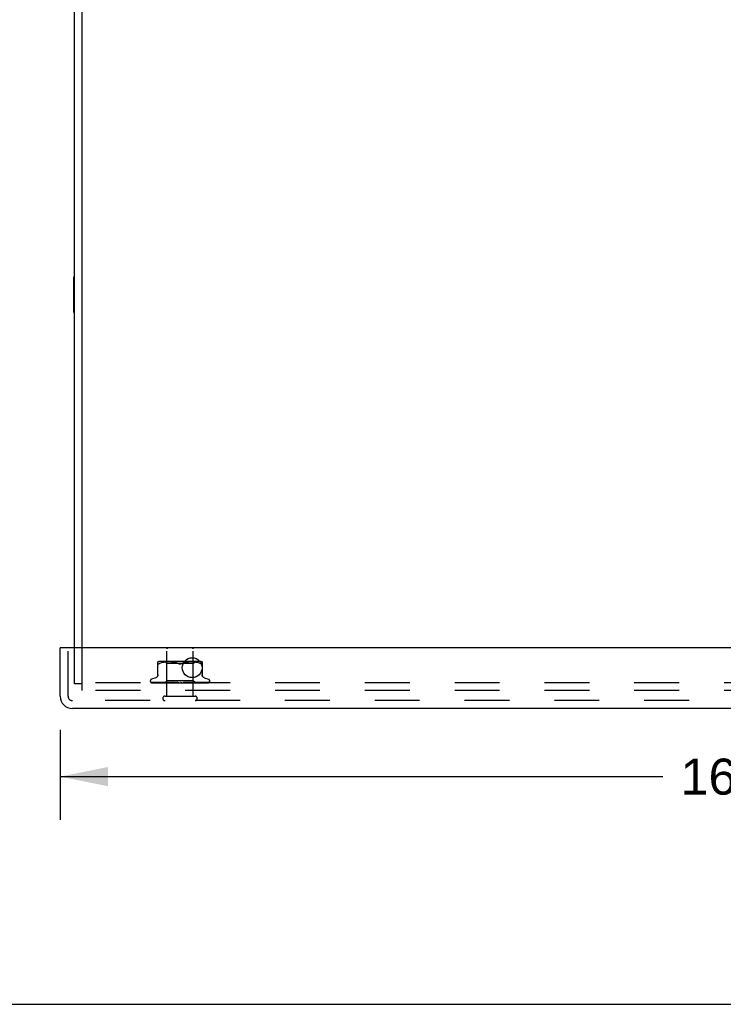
# Model space of a CAD drawing. Header units: inches. Extents: x 0 to 77.3, y 0 to 50.
# Tile 14 of 49: x 56.9 to 63.5, y 0 to 9.3. Entities that reach past the tile are written whole.
import ezdxf

# ---------------------------------------------------------------- set-up
doc = ezdxf.new("R2010")
doc.units = ezdxf.units.IN
doc.header["$LTSCALE"] = 4.25
doc.header["$MEASUREMENT"] = 0
doc.linetypes.add('HIDDEN', pattern=[0.2, 0.1, -0.1])
doc.layers.get('0').update_dxf_attribs({"linetype": 'CONTINUOUS'})
for name, color, linetype in [('DEFAULT_2', 8, 'HIDDEN'), ('DIMENSIONS', 7, 'CONTINUOUS'), ('FRONT_COVER', 7, 'CONTINUOUS')]:
    doc.layers.add(name, color=color, linetype=linetype)
doc.styles.get("Standard").update_dxf_attribs({"font": 'arial.ttf'})
doc.dimstyles.new('DIMSTYLE_1', dxfattribs={"dimtxt": 0.340909, "dimasz": 0.454545, "dimexe": 0.09, "dimexo": 0.07, "dimgap": 0.0375, "dimtad": 0, "dimtih": 1, "dimtoh": 1, "dimzin": 4, "dimdsep": 46, "dimtxsty": 'Standard', "dimblk": '_FILLED', "dimblk1": '_FILLED', "dimblk2": '_FILLED', "dimcen": 0.09, "dimadec": 3, "dimazin": 1, "dimtfac": 1, "dimtdec": 3, "dimtofl": 0, "dimtmove": 0, "dimatfit": 3, "dimldrblk": '_FILLED', "dimfxl": 0, "dimtolj": 1, "dimtzin": 4, "dimarcsym": 0})

# ---------------------------------------------------------------- blocks, each defined once
blk = doc.blocks.new('_FILLED')
at = {"color": 0, "linetype": 'ByBlock'}
blk.add_solid([(0, 0), (-1, 0.2), (-1, -0.2)], dxfattribs=at)
blk = doc.blocks.new('*D9')
at = {"layer": 'DIMENSIONS', "color": 2, "linetype": 'Continuous'}
for p, q in [((57.2399, 2.5988), (57.2399, 1.7466)), ((73.5099, 2.5988), (73.5099, 1.7466)), ((57.2399, 2.1557), (62.9448, 2.1557)), ((73.5099, 2.1557), (67.805, 2.1557))]:
    blk.add_line(p, q, dxfattribs=at)
at = {"layer": 'DIMENSIONS', "color": 2, "linetype": 'Continuous', "xscale": 0.4545454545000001, "yscale": 0.4545454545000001, "zscale": 0.4545454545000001, "rotation": 180}
blk.add_blockref('_FILLED', (57.2399, 2.1557), dxfattribs=at)
at = {"layer": 'DIMENSIONS', "color": 2, "linetype": 'Continuous', "xscale": 0.4545454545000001, "yscale": 0.4545454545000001, "zscale": 0.4545454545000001}
blk.add_blockref('_FILLED', (73.5099, 2.1557), dxfattribs=at)
at = {"layer": 'DIMENSIONS', "color": 2, "linetype": 'Continuous', "insert": (65.3749, 2.3261), "char_height": 0.340909, "width": 4.519263, "attachment_point": 2, "line_spacing_factor": 0.9}
blk.add_mtext('16.27 FRONT DOOR', dxfattribs=at)

msp = doc.modelspace()

# ---------------------------------------------------------------- linework, layer by layer
at = {"color": 3, "linetype": 'Continuous'}
for p, q in [((57.449874, 3.375024), (57.449874, 12.970024)), ((57.374874, 3.375024), (57.374874, 12.907024))]:
    msp.add_line(p, q, dxfattribs=at)
at = {"color": 7, "linetype": 'Continuous'}
for p, q in [((57.369874, 6.551524), (57.369874, 6.888524)), ((57.369874, 6.888524), (57.374874, 6.888524)), ((57.369874, 6.551524), (57.374874, 6.551524)), ((0, 0), (77.272727, 0))]:
    msp.add_line(p, q, dxfattribs=at)
at = {"layer": 'DEFAULT_2', "color": 8, "linetype": 'HIDDEN'}
for p, q in [((57.374874, 3.033024), (57.374874, 3.375024)), ((57.449874, 2.970024), (57.449874, 3.375024)), ((57.449874, 3.033024), (57.374874, 3.033024)), ((73.299874, 3.045024), (57.449874, 3.045024)), ((73.299874, 2.970024), (57.449874, 2.970024))]:
    msp.add_line(p, q, dxfattribs=at)
at = {"layer": 'FRONT_COVER', "color": 3, "linetype": 'Continuous'}
for p, q in [((57.239874, 2.917024), (57.239874, 3.375024)), ((73.494874, 3.375024), (57.254874, 3.375024)), ((73.392874, 2.800024), (57.356874, 2.800024))]:
    msp.add_line(p, q, dxfattribs=at)
at = {"layer": 'FRONT_COVER', "color": 7, "linetype": 'Continuous'}
msp.add_line((57.254874, 3.375024), (57.239874, 3.375024), dxfattribs=at)
at = {"layer": 'FRONT_COVER', "color": 8, "linetype": 'HIDDEN'}
for p, q in [((57.314874, 2.917024), (57.314874, 3.375024)), ((58.250874, 2.918024), (58.250874, 3.365024)), ((58.498874, 2.918024), (58.498874, 3.365024)), ((58.16654, 3.112309), (58.16654, 3.241532)), ((58.189586, 3.229718), (58.181124, 3.226113)), ((58.198446, 3.232784), (58.189556, 3.229708)), ((58.554466, 3.247048), (58.195281, 3.247048)), ((58.207803, 3.235293), (58.198398, 3.232769)), ((58.217359, 3.237295), (58.207751, 3.23528)), ((58.226895, 3.238806), (58.217308, 3.237285)), ((58.236265, 3.23991), (58.226845, 3.238799)), ((58.249624, 3.227048), (58.229624, 3.247048)), ((58.245192, 3.240675), (58.236209, 3.239905)), ((58.253842, 3.241158), (58.245109, 3.240669)), ((58.249624, 3.064025), (58.249624, 3.227048)), ((58.500124, 3.227048), (58.249624, 3.227048)), ((58.262223, 3.241444), (58.253727, 3.241153)), ((58.270535, 3.241527), (58.262079, 3.241441)), ((58.278961, 3.241447), (58.270364, 3.241527)), ((58.287548, 3.241159), (58.278771, 3.241451)), ((58.296434, 3.240656), (58.287349, 3.241168)), ((58.305532, 3.239872), (58.296239, 3.24067)), ((58.314845, 3.238764), (58.305351, 3.23989)), ((58.324236, 3.237262), (58.314691, 3.238785)), ((58.333617, 3.235298), (58.324116, 3.237284)), ((58.34284, 3.232823), (58.333533, 3.235318)), ((58.351689, 3.22976), (58.36029, 3.226113)), ((58.398059, 3.22976), (58.389457, 3.226113)), ((58.406955, 3.232837), (58.398038, 3.229752)), ((58.416214, 3.235318), (58.406907, 3.232823)), ((58.425632, 3.237284), (58.416131, 3.235298)), ((58.435056, 3.238785), (58.425511, 3.237262)), ((58.444396, 3.23989), (58.434902, 3.238764)), ((58.453509, 3.24067), (58.444216, 3.239872)), ((58.462399, 3.241168), (58.453313, 3.240656)), ((58.470976, 3.241451), (58.4622, 3.241159)), ((58.479383, 3.241527), (58.470787, 3.241447)), ((58.487669, 3.241441), (58.479213, 3.241527)), ((58.496021, 3.241153), (58.487524, 3.241444)), ((58.504638, 3.240669), (58.495906, 3.241158)), ((58.500124, 3.227048), (58.520124, 3.247048)), ((58.500124, 3.064025), (58.500124, 3.227048)), ((58.513539, 3.239905), (58.504556, 3.240675)), ((58.522902, 3.238799), (58.513483, 3.23991)), ((58.53244, 3.237285), (58.522852, 3.238806)), ((58.541997, 3.23528), (58.532389, 3.237295)), ((58.55135, 3.232769), (58.541944, 3.235293)), ((58.560191, 3.229708), (58.551302, 3.232784)), ((58.560162, 3.229718), (58.568624, 3.226113)), ((58.568624, 3.226113), (58.571382, 3.22485)), ((58.573822, 3.223878), (58.571382, 3.22485)), ((58.583207, 3.241532), (58.583207, 3.112309)), ((58.146882, 3.092575), (58.10459, 3.077182)), ((58.602866, 3.092575), (58.645158, 3.077182)), ((58.093624, 3.06152), (58.093624, 3.06069)), ((58.100972, 3.048453), (58.101636, 3.047967)), ((58.125806, 3.047336), (58.103243, 3.047667)), ((58.171923, 3.046666), (58.103842, 3.047667)), ((58.104661, 3.045024), (58.379213, 3.045024)), ((58.157173, 3.046992), (58.112468, 3.047667)), ((58.113317, 3.047654), (58.114522, 3.046984)), ((58.194498, 3.046666), (58.134073, 3.047667)), ((58.21399, 3.046065), (58.149783, 3.046992)), ((58.219692, 3.046065), (58.157173, 3.046992)), ((58.158698, 3.047667), (58.158629, 3.047671)), ((58.158723, 3.047666), (58.158698, 3.047667)), ((58.213845, 3.046666), (58.158719, 3.047666)), ((58.162613, 3.047666), (58.162558, 3.047668)), ((58.232086, 3.04581), (58.172208, 3.046666)), ((58.247253, 3.04581), (58.193123, 3.046666)), ((58.225228, 3.046992), (58.194079, 3.047666)), ((58.194083, 3.047665), (58.194214, 3.047656)), ((58.194222, 3.047656), (58.201373, 3.046887)), ((58.247503, 3.04581), (58.194498, 3.046666)), ((58.228277, 3.046991), (58.198845, 3.047666)), ((58.261977, 3.04581), (58.213845, 3.046666)), ((58.262314, 3.04581), (58.215701, 3.046666)), ((58.280794, 3.045809), (58.225228, 3.046992)), ((58.256447, 3.046357), (58.228277, 3.046991)), ((58.230623, 3.045024), (58.249624, 3.064025)), ((58.232086, 3.045811), (58.23201, 3.045787)), ((58.232034, 3.045811), (58.232061, 3.045787)), ((58.303033, 3.045809), (58.235996, 3.047665)), ((58.235997, 3.047665), (58.23625, 3.047649)), ((58.236257, 3.047648), (58.248785, 3.04645)), ((58.237305, 3.045811), (58.237123, 3.045787)), ((58.237152, 3.045811), (58.237274, 3.045787)), ((58.263605, 3.04699), (58.241465, 3.047665)), ((58.247503, 3.045811), (58.247214, 3.045787)), ((58.247254, 3.045811), (58.24746, 3.045787)), ((58.248785, 3.04645), (58.257603, 3.045632)), ((58.500124, 3.064025), (58.249624, 3.064025)), ((58.256056, 3.045024), (58.261919, 3.045787)), ((58.281207, 3.045809), (58.256447, 3.046357)), ((58.257603, 3.045632), (58.264333, 3.045024)), ((58.262314, 3.04581), (58.261919, 3.045787)), ((58.261977, 3.04581), (58.262251, 3.045787)), ((58.26737, 3.045024), (58.262251, 3.045787)), ((58.284829, 3.046355), (58.263605, 3.04699)), ((58.273684, 3.045024), (58.280706, 3.045787)), ((58.281207, 3.04581), (58.280706, 3.045787)), ((58.280793, 3.045809), (58.281113, 3.045787)), ((58.287515, 3.045024), (58.281113, 3.045787)), ((58.282981, 3.047662), (58.283245, 3.047645)), ((58.32792, 3.045806), (58.282985, 3.047662)), ((58.283273, 3.047643), (58.290019, 3.047035)), ((58.303511, 3.045808), (58.284829, 3.046355)), ((58.303022, 3.046986), (58.288977, 3.04766)), ((58.290019, 3.047035), (58.312786, 3.045024)), ((58.294969, 3.045024), (58.302897, 3.045787)), ((58.303139, 3.045804), (58.302897, 3.045787)), ((58.316531, 3.046351), (58.303022, 3.046986)), ((58.303033, 3.045809), (58.303363, 3.045787)), ((58.303511, 3.045808), (58.303139, 3.045804)), ((58.310818, 3.045024), (58.303363, 3.045787)), ((58.328457, 3.045805), (58.316531, 3.046351)), ((58.319141, 3.045024), (58.32769, 3.045787)), ((58.32792, 3.045806), (58.328198, 3.045787)), ((58.336436, 3.045024), (58.328198, 3.045787)), ((58.363444, 3.045024), (58.333506, 3.047643)), ((58.345375, 3.046949), (58.339977, 3.047618)), ((58.345328, 3.045024), (58.354187, 3.045787)), ((58.350662, 3.046318), (58.345375, 3.046949)), ((58.355404, 3.045772), (58.350662, 3.046318)), ((58.372583, 3.045024), (58.381433, 3.045787)), ((58.378402, 3.045024), (58.378778, 3.045218)), ((58.38042, 3.046), (58.380489, 3.046059)), ((58.380567, 3.046124), (58.380654, 3.046195)), ((58.390864, 3.045024), (58.38197, 3.045787)), ((58.385069, 3.045024), (58.644911, 3.045024)), ((58.399921, 3.045024), (58.408441, 3.045787)), ((58.416426, 3.046344), (58.408059, 3.045798)), ((58.408638, 3.045802), (58.408441, 3.045787)), ((58.441859, 3.047657), (58.408638, 3.045801)), ((58.417707, 3.045024), (58.408964, 3.045787)), ((58.44166, 3.047643), (58.4118, 3.045024)), ((58.425873, 3.046978), (58.416426, 3.046344)), ((58.435656, 3.047652), (58.425873, 3.046978)), ((58.426353, 3.045024), (58.434236, 3.045787)), ((58.434044, 3.045808), (58.434725, 3.045787)), ((58.449419, 3.046354), (58.434045, 3.045807)), ((58.434552, 3.045808), (58.434236, 3.045787)), ((58.490792, 3.047664), (58.434552, 3.045808)), ((58.443001, 3.045024), (58.434725, 3.045787)), ((58.441669, 3.047644), (58.441869, 3.047658)), ((58.466865, 3.046989), (58.449419, 3.046354)), ((58.450925, 3.045024), (58.457886, 3.045787)), ((58.457768, 3.045809), (58.458324, 3.045787)), ((58.479588, 3.046356), (58.457769, 3.045809)), ((58.458215, 3.04581), (58.457886, 3.045787)), ((58.494173, 3.046665), (58.458216, 3.045809)), ((58.465833, 3.045024), (58.458324, 3.045787)), ((58.461583, 3.045024), (58.468451, 3.045631)), ((58.48504, 3.047663), (58.466865, 3.046989)), ((58.468451, 3.045631), (58.477522, 3.046449)), ((58.472748, 3.045024), (58.478535, 3.045787)), ((58.477522, 3.046449), (58.490514, 3.047646)), ((58.478458, 3.04581), (58.478906, 3.045787)), ((58.478835, 3.04581), (58.478535, 3.045787)), ((58.507368, 3.046357), (58.478835, 3.04581)), ((58.485378, 3.045024), (58.478906, 3.045787)), ((58.504398, 3.046991), (58.479588, 3.046356)), ((58.490519, 3.047646), (58.490801, 3.047664)), ((58.491034, 3.045024), (58.493297, 3.045407)), ((58.493297, 3.045407), (58.495438, 3.045787)), ((58.535441, 3.047666), (58.494173, 3.046665)), ((58.495386, 3.04581), (58.495729, 3.045787)), ((58.527525, 3.046357), (58.495387, 3.04581)), ((58.49568, 3.04581), (58.495438, 3.045787)), ((58.49838, 3.045407), (58.495729, 3.045787)), ((58.500929, 3.045024), (58.49838, 3.045407)), ((58.518365, 3.045784), (58.500124, 3.064025)), ((58.530301, 3.047665), (58.504398, 3.046991)), ((58.574254, 3.047666), (58.507368, 3.046357)), ((58.507947, 3.045811), (58.508183, 3.045787)), ((58.543587, 3.046357), (58.507948, 3.04581)), ((58.508149, 3.045811), (58.507983, 3.045787)), ((58.564556, 3.046666), (58.50815, 3.04581)), ((58.53339, 3.046065), (58.515691, 3.04581)), ((58.515691, 3.045811), (58.515819, 3.045787)), ((58.515793, 3.045811), (58.515718, 3.045787)), ((58.533626, 3.046065), (58.515794, 3.04581)), ((58.578606, 3.046666), (58.518338, 3.04581)), ((58.518338, 3.045811), (58.518344, 3.045805)), ((58.519086, 3.045024), (58.518338, 3.045811)), ((58.518344, 3.045805), (58.518361, 3.045787)), ((58.518993, 3.046036), (58.527628, 3.046883)), ((58.569903, 3.047666), (58.521227, 3.046666)), ((58.564135, 3.046992), (58.527525, 3.046357)), ((58.527628, 3.046883), (58.535227, 3.047651)), ((58.643108, 3.047667), (58.53339, 3.046065)), ((58.535234, 3.047652), (58.535437, 3.047665)), ((58.626731, 3.047667), (58.543587, 3.046357)), ((58.550119, 3.045024), (58.556118, 3.045639)), ((58.602435, 3.047667), (58.564135, 3.046992)), ((58.629073, 3.047667), (58.564556, 3.046666)), ((58.574217, 3.047663), (58.574249, 3.047666)), ((58.641915, 3.047667), (58.574637, 3.046666)), ((58.64744, 3.047667), (58.578606, 3.046666)), ((58.606094, 3.047685), (58.605838, 3.047666)), ((58.656124, 3.06152), (58.656124, 3.06069)), ((58.232874, 2.918024), (58.516874, 2.918024)), ((73.392874, 2.875024), (57.356874, 2.875024))]:
    msp.add_line(p, q, dxfattribs=at)
for points in [[(58.167254, 3.223878), (58.166727, 3.22485), (58.16654, 3.226113)], [(58.167254, 3.223878), (58.168068, 3.223202), (58.169138, 3.222806), (58.170448, 3.222672), (58.172002, 3.222806), (58.173821, 3.223202)], [(58.181124, 3.226113), (58.178365, 3.22485), (58.175926, 3.223878), (58.173821, 3.223202)], [(58.36029, 3.226113), (58.35171, 3.229752), (58.342792, 3.232837)], [(58.36029, 3.226113), (58.361547, 3.225533), (58.362871, 3.224991), (58.364268, 3.22448), (58.365721, 3.224016), (58.367219, 3.223612), (58.36875, 3.223274), (58.370305, 3.223009), (58.371859, 3.22282), (58.37338, 3.222709), (58.374874, 3.222675)], [(58.374874, 3.222675), (58.372487, 3.222762), (58.370049, 3.223046), (58.367572, 3.223531), (58.365097, 3.224207), (58.362663, 3.225066), (58.36029, 3.226113)], [(58.374874, 3.222675), (58.376782, 3.222733), (58.378704, 3.222909), (58.38064, 3.223208), (58.382551, 3.223617), (58.384406, 3.224132), (58.386188, 3.22473), (58.38787, 3.225388), (58.389457, 3.226113)], [(58.389457, 3.226113), (58.387082, 3.225066), (58.384647, 3.224205), (58.382171, 3.223529), (58.379694, 3.223046), (58.377257, 3.222762), (58.374874, 3.222675)], [(58.573822, 3.223878), (58.575927, 3.223202), (58.577745, 3.222806), (58.5793, 3.222672), (58.58061, 3.222806)], [(58.583207, 3.226113), (58.583021, 3.22485), (58.582493, 3.223878), (58.58168, 3.223202), (58.58061, 3.222806)], [(58.16654, 3.120153), (58.166307, 3.116482), (58.165603, 3.112818), (58.16443, 3.109264), (58.162805, 3.105876), (58.160759, 3.102723), (58.158326, 3.099866), (58.155563, 3.097353), (58.152527, 3.095232), (58.149267, 3.093522), (58.147349, 3.092745)], [(58.602398, 3.092745), (58.600481, 3.093522), (58.597221, 3.095232), (58.594184, 3.097353), (58.591422, 3.099866), (58.588989, 3.102723), (58.586942, 3.105876), (58.585318, 3.109264), (58.584144, 3.112818), (58.58344, 3.116482), (58.583207, 3.120153)], [(58.103247, 3.047666), (58.102615, 3.047707), (58.10201, 3.047809), (58.101448, 3.047962), (58.100945, 3.048151), (58.100514, 3.048359)], [(58.100522, 3.048354), (58.101398, 3.04791), (58.102697, 3.047331), (58.104072, 3.046798), (58.105525, 3.046304), (58.107062, 3.04584), (58.108694, 3.045404), (58.110318, 3.045024)], [(58.100937, 3.048478), (58.10092, 3.048489), (58.100972, 3.048453)], [(58.103844, 3.047666), (58.103414, 3.047687), (58.102817, 3.047768), (58.102268, 3.047897), (58.10179, 3.048057), (58.101406, 3.048221), (58.101127, 3.048364), (58.100969, 3.048458), (58.100937, 3.048478)], [(58.101636, 3.047967), (58.101982, 3.04772), (58.102378, 3.047447), (58.102814, 3.047159), (58.10329, 3.046859), (58.103803, 3.046554), (58.104351, 3.046248), (58.104933, 3.045945), (58.105547, 3.045652), (58.106193, 3.045371), (58.106868, 3.045108), (58.107101, 3.045024)], [(58.102684, 3.045859), (58.10282, 3.04579), (58.103692, 3.045394), (58.104661, 3.045024)], [(58.112473, 3.047666), (58.112037, 3.047691), (58.111555, 3.047763), (58.111347, 3.04781)], [(58.111351, 3.04781), (58.112737, 3.04747), (58.114753, 3.047003), (58.116842, 3.046553), (58.118997, 3.04612), (58.121219, 3.045703), (58.123506, 3.045304), (58.125233, 3.045024)], [(58.112917, 3.047878), (58.112861, 3.047898), (58.112813, 3.047917), (58.11288, 3.047885), (58.113053, 3.047796), (58.113317, 3.047654)], [(58.114244, 3.047666), (58.113801, 3.047692), (58.113354, 3.04776), (58.113039, 3.047838), (58.112917, 3.047878)], [(58.237304, 3.04581), (58.158308, 3.046992), (58.135779, 3.047336), (58.114243, 3.047667)], [(58.114522, 3.046984), (58.115018, 3.046715), (58.11555, 3.046436), (58.116113, 3.046154), (58.116705, 3.045872), (58.117325, 3.045597), (58.117971, 3.045332), (58.118642, 3.045082), (58.118809, 3.045024)], [(58.13119, 3.047666), (58.130938, 3.047679), (58.130727, 3.047706)], [(58.130734, 3.047706), (58.132709, 3.047378), (58.135526, 3.046927), (58.13838, 3.04649), (58.141263, 3.046069), (58.144175, 3.045661), (58.147109, 3.04527), (58.149052, 3.045024)], [(58.193123, 3.046666), (58.151543, 3.047336), (58.131185, 3.047667)], [(58.13357, 3.047718), (58.133564, 3.047719), (58.133633, 3.047697), (58.133827, 3.047624), (58.134139, 3.047491), (58.13455, 3.047303), (58.135045, 3.047066), (58.136241, 3.046485)], [(58.134071, 3.047666), (58.133819, 3.04768), (58.133621, 3.047707), (58.13357, 3.047718)], [(58.136241, 3.046485), (58.136924, 3.046161), (58.137651, 3.045832), (58.138417, 3.045506), (58.13922, 3.045194), (58.139698, 3.045024)], [(58.158638, 3.047671), (58.161158, 3.047346), (58.16471, 3.046899), (58.168256, 3.046467), (58.17179, 3.046048), (58.175311, 3.045644), (58.17881, 3.045256), (58.180972, 3.045024)], [(58.162558, 3.047668), (58.162564, 3.047667), (58.16269, 3.047643), (58.162967, 3.047567), (58.163383, 3.047423), (58.163909, 3.047214), (58.164508, 3.046955), (58.165171, 3.046656), (58.165882, 3.04633), (58.166643, 3.045984), (58.16747, 3.045625), (58.16835, 3.045269), (58.169013, 3.045024)], [(58.215701, 3.046666), (58.180037, 3.047335), (58.162615, 3.047666)], [(58.198843, 3.047665), (58.199034, 3.04765), (58.199349, 3.047597), (58.199778, 3.04749), (58.200301, 3.047321), (58.200899, 3.047096), (58.201544, 3.046827), (58.202229, 3.046524), (58.203678, 3.045863)], [(58.201373, 3.046887), (58.205493, 3.046456), (58.20956, 3.046038), (58.213572, 3.045636), (58.219865, 3.045024)], [(58.203678, 3.045863), (58.204443, 3.045526), (58.205232, 3.045199), (58.205688, 3.045024)], [(58.230695, 3.045024), (58.230975, 3.045216), (58.231287, 3.045407), (58.231632, 3.045597), (58.23201, 3.045787)], [(58.230997, 3.045024), (58.231311, 3.045297), (58.231571, 3.045513), (58.23178, 3.045672), (58.231933, 3.045772), (58.232026, 3.04581), (58.232034, 3.045811)], [(58.231632, 3.045024), (58.231838, 3.045297), (58.231988, 3.045513), (58.232081, 3.045672), (58.232116, 3.045772), (58.232092, 3.04581), (58.232086, 3.045811)], [(58.232435, 3.045024), (58.232291, 3.045216), (58.232181, 3.045407), (58.232104, 3.045597), (58.232061, 3.045787)], [(58.234167, 3.045024), (58.234859, 3.045216), (58.235583, 3.045407), (58.236337, 3.045597), (58.237123, 3.045787)], [(58.235563, 3.045024), (58.235972, 3.045297), (58.236334, 3.045513), (58.236651, 3.045672), (58.236916, 3.045772), (58.237123, 3.04581), (58.237152, 3.045811)], [(58.239323, 3.045024), (58.238761, 3.045216), (58.238232, 3.045407), (58.237736, 3.045597), (58.237274, 3.045787)], [(58.237443, 3.045024), (58.237535, 3.045297), (58.237569, 3.045513), (58.237542, 3.045672), (58.237458, 3.045772), (58.237305, 3.045811)], [(58.241456, 3.047664), (58.241583, 3.047658), (58.242032, 3.047607), (58.242582, 3.047494), (58.243212, 3.04731), (58.243894, 3.047063), (58.244612, 3.046764), (58.245343, 3.046432)], [(58.242723, 3.045024), (58.243804, 3.045216), (58.244913, 3.045407), (58.246049, 3.045597), (58.247214, 3.045787)], [(58.245163, 3.045024), (58.245654, 3.045297), (58.246104, 3.045513), (58.246518, 3.045672), (58.246886, 3.045772), (58.247198, 3.04581), (58.247254, 3.045811)], [(58.245343, 3.046432), (58.246823, 3.045723), (58.247573, 3.045374), (58.248382, 3.045024)], [(58.25111, 3.045024), (58.25015, 3.045216), (58.249221, 3.045407), (58.248325, 3.045597), (58.24746, 3.045787)], [(58.248222, 3.045024), (58.248196, 3.045297), (58.248112, 3.045513), (58.247967, 3.045672), (58.247767, 3.045772), (58.247503, 3.045811)], [(58.259452, 3.045024), (58.260006, 3.045297), (58.260528, 3.045513), (58.261024, 3.045672), (58.261481, 3.045772), (58.261888, 3.04581), (58.261977, 3.04581)], [(58.263578, 3.045024), (58.263435, 3.045297), (58.263237, 3.045513), (58.262979, 3.045672), (58.26267, 3.045772), (58.262314, 3.04581)], [(58.277912, 3.045024), (58.278514, 3.045298), (58.279089, 3.045515), (58.279642, 3.045673), (58.280166, 3.045771), (58.280655, 3.045809), (58.280793, 3.045809)], [(58.282957, 3.045024), (58.282702, 3.045297), (58.282396, 3.045513), (58.282035, 3.045672), (58.281629, 3.045772), (58.281207, 3.04581)], [(58.288959, 3.04766), (58.289559, 3.047601), (58.290232, 3.047466), (58.290935, 3.047256), (58.291624, 3.046995), (58.292294, 3.046697), (58.292933, 3.04638), (58.293546, 3.046056), (58.294143, 3.045733), (58.294737, 3.045416), (58.295342, 3.045109), (58.295519, 3.045024)], [(58.299877, 3.045024), (58.300496, 3.045297), (58.301104, 3.045513), (58.301707, 3.045672), (58.302291, 3.045772), (58.302841, 3.04581), (58.303033, 3.045809)], [(58.305658, 3.045024), (58.30533, 3.045278), (58.304963, 3.045484), (58.304554, 3.045641), (58.304111, 3.045749), (58.30364, 3.045803), (58.303511, 3.045808)], [(58.324553, 3.045024), (58.325171, 3.045297), (58.325789, 3.045513), (58.326414, 3.045672), (58.32703, 3.045772), (58.327623, 3.04581), (58.32792, 3.045806)], [(58.328457, 3.045805), (58.32828, 3.04581), (58.32769, 3.045787)], [(58.33086, 3.045024), (58.330413, 3.045297), (58.32993, 3.045513), (58.329404, 3.045672), (58.328849, 3.045772), (58.328457, 3.045805)], [(58.33989, 3.047627), (58.340316, 3.047566), (58.34098, 3.047411), (58.341619, 3.047197), (58.342198, 3.04695), (58.342722, 3.046683), (58.343187, 3.046412), (58.343609, 3.046144), (58.344002, 3.045879), (58.344377, 3.045622), (58.344745, 3.045374), (58.345131, 3.045126), (58.345301, 3.045024)], [(58.351047, 3.045024), (58.351642, 3.045297), (58.352248, 3.045513), (58.352873, 3.045672), (58.353499, 3.045772), (58.354113, 3.04581), (58.354719, 3.045787)], [(58.355404, 3.045772), (58.354801, 3.04581), (58.354187, 3.045787)], [(58.357654, 3.045024), (58.357133, 3.045297), (58.356585, 3.045513), (58.356004, 3.045672), (58.355404, 3.045772)], [(58.381153, 3.046563), (58.380858, 3.046369), (58.380469, 3.046126), (58.380063, 3.045887), (58.379637, 3.045651), (58.37919, 3.045419), (58.378778, 3.045218)], [(58.378778, 3.045218), (58.378952, 3.045297), (58.379525, 3.045513), (58.380126, 3.045672), (58.380741, 3.045772), (58.381353, 3.04581), (58.38197, 3.045787)], [(58.379214, 3.045024), (58.379462, 3.045193), (58.379662, 3.045342), (58.379828, 3.045475), (58.379947, 3.045576), (58.380033, 3.045653), (58.380089, 3.045703)], [(58.380089, 3.045703), (58.380213, 3.045816), (58.380257, 3.045857), (58.380306, 3.0459)], [(58.380174, 3.045786), (58.380212, 3.045816), (58.380296, 3.045889), (58.380429, 3.046006), (58.380613, 3.046161), (58.380852, 3.046349), (58.381153, 3.046563)], [(58.38075, 3.046271), (58.380856, 3.046352), (58.380974, 3.046439), (58.381106, 3.046531), (58.381164, 3.046571)], [(58.381164, 3.046571), (58.381498, 3.04678), (58.381906, 3.047002), (58.382373, 3.047212), (58.382894, 3.047396), (58.383464, 3.047541), (58.384061, 3.047633), (58.384653, 3.047667), (58.385239, 3.047643)], [(58.385069, 3.045024), (58.384494, 3.045297), (58.383902, 3.045513), (58.383286, 3.045672), (58.382663, 3.045772), (58.382047, 3.04581), (58.381433, 3.045787)], [(58.40563, 3.045024), (58.406116, 3.045297), (58.406634, 3.045513), (58.40719, 3.045672), (58.40777, 3.045772), (58.408058, 3.045799)], [(58.408058, 3.045799), (58.408359, 3.04581), (58.408963, 3.045787)], [(58.412117, 3.045024), (58.411507, 3.045297), (58.410892, 3.045513), (58.410264, 3.045672), (58.40964, 3.045772), (58.409034, 3.04581), (58.408638, 3.045802)], [(58.429546, 3.045024), (58.429805, 3.045163), (58.430313, 3.045451), (58.431307, 3.04604)], [(58.431307, 3.04604), (58.431823, 3.046338), (58.43237, 3.046632), (58.432959, 3.046917), (58.433584, 3.047175), (58.434247, 3.047396), (58.434913, 3.047555), (58.43555, 3.047643), (58.435696, 3.047654)], [(58.431746, 3.045024), (58.43215, 3.045297), (58.432595, 3.045513), (58.433086, 3.045672), (58.43361, 3.045772), (58.434044, 3.045808)], [(58.437818, 3.045024), (58.437196, 3.045297), (58.43658, 3.045513), (58.435964, 3.045672), (58.435361, 3.045772), (58.434787, 3.04581), (58.434552, 3.045808)], [(58.455807, 3.045024), (58.456114, 3.045297), (58.45647, 3.045513), (58.456878, 3.045672), (58.457328, 3.045772), (58.457768, 3.045809)], [(58.461244, 3.045024), (58.460633, 3.045297), (58.460039, 3.045513), (58.459455, 3.045672), (58.458895, 3.045772), (58.458374, 3.04581), (58.458215, 3.04581)], [(58.476942, 3.045024), (58.477142, 3.045297), (58.477395, 3.045513), (58.477706, 3.045672), (58.478065, 3.045772), (58.478458, 3.04581)], [(58.478245, 3.045024), (58.478888, 3.045318), (58.479556, 3.045645)], [(58.521227, 3.046666), (58.49131, 3.046064), (58.478459, 3.04581)], [(58.481548, 3.045024), (58.48097, 3.045297), (58.480419, 3.045513), (58.479889, 3.045672), (58.479393, 3.045772), (58.478944, 3.04581), (58.478835, 3.04581)], [(58.479556, 3.045645), (58.480908, 3.046325), (58.481606, 3.046659), (58.482323, 3.046972), (58.483039, 3.047243), (58.483744, 3.047459), (58.484391, 3.047596), (58.484942, 3.047657), (58.485052, 3.047663)], [(58.494389, 3.045024), (58.494473, 3.045297), (58.494616, 3.045513), (58.494818, 3.045672), (58.495073, 3.045772), (58.495386, 3.04581)], [(58.497998, 3.045024), (58.497473, 3.045297), (58.496984, 3.045513), (58.496528, 3.045672), (58.496113, 3.045772), (58.495751, 3.04581), (58.49568, 3.04581)], [(58.605843, 3.047667), (58.528647, 3.046357), (58.511091, 3.046065), (58.495681, 3.04581)], [(58.505121, 3.045024), (58.505886, 3.045216), (58.506618, 3.045407), (58.507317, 3.045597), (58.507983, 3.045787)], [(58.507516, 3.045024), (58.507482, 3.045297), (58.507508, 3.045513), (58.507594, 3.045672), (58.507736, 3.045772), (58.507947, 3.045811)], [(58.509997, 3.045024), (58.509544, 3.045297), (58.509136, 3.045513), (58.50877, 3.045672), (58.508452, 3.045772), (58.508191, 3.04581), (58.508149, 3.045811)], [(58.511923, 3.045024), (58.511032, 3.045216), (58.510112, 3.045407), (58.509162, 3.045597), (58.508183, 3.045787)], [(58.50825, 3.045024), (58.51067, 3.045247), (58.518993, 3.046036)], [(58.514501, 3.045024), (58.514856, 3.045216), (58.515177, 3.045407), (58.515464, 3.045597), (58.515718, 3.045787)], [(58.515849, 3.045024), (58.515698, 3.045297), (58.515607, 3.045513), (58.515573, 3.045672), (58.515598, 3.045772), (58.515691, 3.045811)], [(58.517112, 3.045024), (58.516748, 3.045297), (58.516436, 3.045513), (58.516172, 3.045672), (58.515962, 3.045772), (58.515811, 3.04581), (58.515793, 3.045811)], [(58.517965, 3.045024), (58.517476, 3.045216), (58.516956, 3.045407), (58.516404, 3.045597), (58.515819, 3.045787)], [(58.518834, 3.045024), (58.518766, 3.045216), (58.518665, 3.045407), (58.51853, 3.045597), (58.518361, 3.045787)], [(58.523372, 3.045024), (58.523526, 3.045084), (58.524372, 3.045439), (58.525193, 3.045809), (58.525997, 3.046182), (58.526783, 3.046545), (58.527543, 3.046878), (58.528271, 3.04717), (58.528935, 3.047398), (58.529515, 3.047555), (58.52998, 3.047638), (58.530303, 3.047665)], [(58.556118, 3.045639), (58.559901, 3.046042), (58.563718, 3.04646), (58.567568, 3.046892), (58.574208, 3.047662)], [(58.56324, 3.045024), (58.563771, 3.045223), (58.564604, 3.045561), (58.5654, 3.045908), (58.566875, 3.046575)], [(58.566875, 3.046575), (58.567554, 3.046878), (58.568182, 3.047143), (58.568751, 3.047362), (58.569227, 3.047521), (58.569588, 3.047616), (58.569816, 3.047657), (58.569903, 3.047665), (58.569905, 3.047666)], [(58.585685, 3.045024), (58.58774, 3.045262), (58.590969, 3.045651), (58.594199, 3.046056), (58.59742, 3.046476), (58.600632, 3.04691), (58.60383, 3.047359), (58.606085, 3.047684)], [(58.596386, 3.045024), (58.596621, 3.045107), (58.597524, 3.045451), (58.598378, 3.045809), (58.599166, 3.046162), (58.599893, 3.046499), (58.60055, 3.046808), (58.601143, 3.047082), (58.601674, 3.047319), (58.60211, 3.047499), (58.602297, 3.047569)], [(58.602297, 3.047569), (58.602425, 3.047614), (58.602611, 3.047671), (58.602665, 3.047683), (58.602581, 3.047673), (58.602437, 3.047666)], [(58.613677, 3.045024), (58.615507, 3.045283), (58.618125, 3.045677), (58.620699, 3.046088), (58.623224, 3.046514), (58.625699, 3.046955), (58.628119, 3.04741), (58.629801, 3.047742)], [(58.621602, 3.045024), (58.622233, 3.04525), (58.622963, 3.04554), (58.623664, 3.045842), (58.62433, 3.04615), (58.624961, 3.046457), (58.625551, 3.046754), (58.626577, 3.047282)], [(58.626577, 3.047282), (58.626993, 3.047492), (58.627329, 3.047656), (58.627554, 3.047757), (58.62761, 3.047781)], [(58.62761, 3.047781), (58.627641, 3.047792), (58.627587, 3.047776), (58.627399, 3.047732), (58.627076, 3.047685), (58.626733, 3.047666)], [(58.629802, 3.047741), (58.629531, 3.047697), (58.629068, 3.047666)], [(58.63312, 3.045024), (58.634769, 3.045339), (58.63672, 3.045749), (58.638589, 3.04618), (58.640377, 3.04663), (58.642087, 3.047101), (58.643713, 3.047594), (58.644818, 3.047958)], [(58.637974, 3.045024), (58.638631, 3.045265), (58.639347, 3.045558), (58.64003, 3.045867), (58.640675, 3.046184), (58.641282, 3.046504), (58.64185, 3.04682), (58.642372, 3.047126), (58.642847, 3.047414), (58.643604, 3.047885)], [(58.643948, 3.048095), (58.643978, 3.048112), (58.643983, 3.048116), (58.643863, 3.048059), (58.643621, 3.047964), (58.643263, 3.047851), (58.64281, 3.04775), (58.642289, 3.047684), (58.641914, 3.047666)], [(58.644809, 3.047954), (58.644752, 3.047935), (58.644261, 3.0478), (58.643682, 3.047703), (58.643103, 3.047666)], [(58.643415, 3.045024), (58.644937, 3.04548), (58.646247, 3.045951), (58.64748, 3.046477), (58.648661, 3.047073), (58.64981, 3.047777), (58.650937, 3.048644), (58.651781, 3.049469)], [(58.643604, 3.047885), (58.643852, 3.048037), (58.643948, 3.048095)], [(58.644914, 3.045024), (58.645251, 3.045149), (58.645674, 3.045317), (58.646086, 3.045495), (58.646487, 3.04568), (58.646875, 3.045871), (58.647252, 3.046068), (58.647615, 3.046269), (58.647965, 3.046473), (58.648301, 3.046679), (58.648624, 3.046887), (58.648934, 3.047095), (58.649231, 3.047303), (58.649513, 3.047509), (58.649781, 3.047714), (58.650033, 3.047914), (58.650271, 3.048109), (58.650493, 3.048298), (58.650698, 3.048479), (58.650886, 3.048649), (58.651059, 3.048809), (58.65121, 3.048953), (58.651333, 3.049073)], [(58.651333, 3.049073), (58.651599, 3.049332), (58.65161, 3.049343), (58.651588, 3.049322), (58.651525, 3.049263), (58.651401, 3.049155), (58.651239, 3.049021), (58.651048, 3.048875), (58.650834, 3.048725), (58.650605, 3.048579), (58.65036, 3.048437), (58.650099, 3.048301), (58.649824, 3.048175), (58.649534, 3.048059), (58.649232, 3.047955), (58.64892, 3.047865), (58.648599, 3.047791), (58.648269, 3.047733), (58.647933, 3.047693), (58.647593, 3.04767), (58.647437, 3.047666)]]:
    msp.add_lwpolyline(points, dxfattribs=at)
at = {"layer": 'FRONT_COVER', "color": 3, "linetype": 'Continuous'}
msp.add_circle((58.489874, 3.187024), 0.094, dxfattribs=at)
at = {"layer": 'FRONT_COVER', "color": 8, "linetype": 'HIDDEN'}
for centre, radius, start, end in [((58.260874, 3.365024), 0.01, 89.9999973, 180), ((58.488874, 3.365024), 0.01, 0, 90.0000027), ((58.195281, 3.16947), 0.077578, 90, 112.0760652), ((58.554466, 3.16947), 0.077578, 67.9239348, 90), ((58.11029, 3.06152), 0.016667, 110, 180), ((58.639457, 3.06152), 0.016667, 0, 70), ((58.11029, 3.06069), 0.016667, 180, 242.8512306), ((58.639457, 3.06069), 0.016667, 317.7646594, 360), ((57.356874, 2.917024), 0.042, 180, 270), ((58.232874, 2.896524), 0.0215, 89.9999993, 270.0000001), ((58.516874, 2.896524), 0.0215, 269.9999999, 90.0000007)]:
    msp.add_arc(centre, radius, start, end, dxfattribs=at)
at = {"layer": 'FRONT_COVER', "color": 3, "linetype": 'Continuous'}
msp.add_arc((57.356874, 2.917024), 0.117, 180, 270, dxfattribs=at)

# ---------------------------------------------------------------- dimensions: what is measured, and where the dimension line sits
at = {"layer": 'DIMENSIONS', "color": 2, "linetype": 'Continuous'}
dim = msp.add_linear_dim(base=(73.509874, 2.155667), p1=(57.239874, 2.668842), p2=(73.509874, 2.668842), text='<> FRONT DOOR', dimstyle='DIMSTYLE_1', dxfattribs=at)
dim.commit()
dim.dimension.update_dxf_attribs({"geometry": '*D9', "text_midpoint": (65.374874, 2.155667), "dimtype": 160})

doc.saveas('drawing.dxf')
